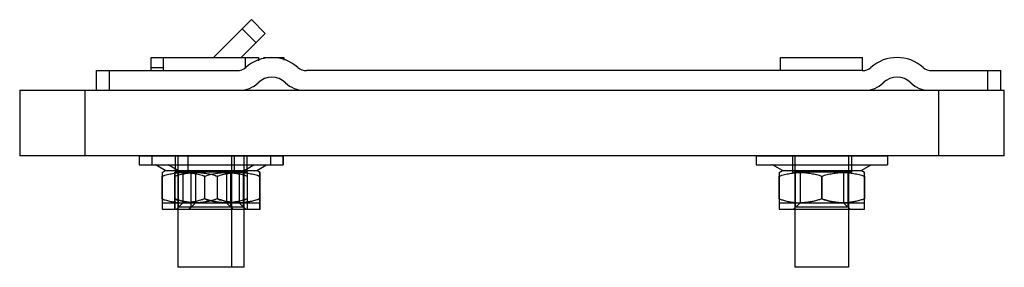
# Model space of a CAD drawing. Header units: millimetres. Extents: x 20 to 170, y 116 to 154.
import ezdxf

# ---------------------------------------------------------------- set-up
doc = ezdxf.new("R2010")
doc.units = ezdxf.units.MM
doc.header["$LTSCALE"] = 17.480185
doc.layers.get('0').update_dxf_attribs({"linetype": 'CONTINUOUS'})
doc.layers.add('INTFCLR_11511', color=7, linetype='CONTINUOUS')

msp = doc.modelspace()

# ---------------------------------------------------------------- linework, layer by layer
at = {"color": 7}
for p, q in [((49.65, 147.85), (55.43, 153.63)), ((57.55, 151.51), (55.43, 153.63)), ((53.89, 147.85), (57.55, 151.51)), ((56.14, 150.09), (54.02, 152.21)), ((40.15, 145.85), (40.15, 147.85)), ((40.15, 147.85), (56.5, 147.85)), ((42.04, 145.85), (42.04, 147.85)), ((54.54, 146.33), (54.54, 147.85)), ((56.5, 147.85), (56.5, 147.36)), ((57.35, 147.63), (57.35, 147.85)), ((57.35, 147.85), (60.35, 147.85)), ((60.35, 147.85), (60.35, 147.43)), ((136.04, 147.85), (148.54, 147.85)), ((136.04, 145.85), (136.04, 147.85)), ((148.54, 145.85), (148.54, 147.85)), ((31.79, 145.85), (31.79, 142.85)), ((31.79, 145.85), (53.25, 145.85)), ((33.79, 142.85), (33.79, 145.85)), ((40.15, 146.35), (42.04, 146.35)), ((148.5, 145.85), (63.83, 145.85)), ((159.08, 145.85), (169.59, 145.85)), ((167.59, 145.85), (167.59, 142.85)), ((169.59, 142.85), (169.59, 145.85)), ((20.13, 142.85), (20.13, 132.85)), ((20.13, 142.85), (170.13, 142.85)), ((30.13, 132.85), (30.13, 142.85)), ((160.13, 142.85), (160.13, 132.85)), ((170.13, 132.85), (170.13, 142.85)), ((170.13, 132.85), (20.13, 132.85)), ((44.2, 132.85), (44.2, 115.85)), ((52.38, 132.85), (52.38, 115.85)), ((54.34, 115.85), (54.34, 132.85)), ((138.2, 132.85), (138.2, 115.85)), ((146.38, 132.85), (146.38, 115.85)), ((54.34, 115.85), (44.2, 115.85)), ((146.38, 115.85), (138.2, 115.85))]:
    msp.add_line(p, q, dxfattribs=at)
for centre, radius, start, end in [((58.54, 141.85), 6, 48.5901, 131.4099), ((153.79, 141.85), 6, 48.5901, 131.4099), ((53.25, 147.85), 2, 269.974, 311.4244), ((63.83, 147.85), 2, 228.5756, 270.026), ((148.5, 147.85), 2, 269.974, 311.4244), ((159.08, 147.85), 2, 228.5756, 270.026), ((58.54, 141.85), 3, 45.5836, 134.4164), ((153.79, 141.85), 3, 45.5836, 134.4164), ((53.64, 146.85), 4, 269.9971, 314.4171), ((63.44, 146.85), 4, 225.5829, 270.0029), ((148.89, 146.85), 4, 269.9971, 314.4171), ((158.69, 146.85), 4, 225.5829, 270.0029)]:
    msp.add_arc(centre, radius, start, end, dxfattribs=at)
at = {"layer": 'INTFCLR_11511', "color": 7}
for p, q in [((38.32, 132.85), (38.32, 131.5)), ((38.32, 132.85), (60.25, 132.85)), ((40.24, 132.85), (40.24, 131.5)), ((40.25, 132.85), (40.25, 131.5)), ((43.82, 132.85), (43.82, 130.35)), ((45.74, 132.85), (45.74, 130.35)), ((45.75, 132.85), (45.75, 130.35)), ((52.82, 132.85), (52.82, 130.35)), ((54.74, 132.85), (54.74, 130.35)), ((54.75, 132.85), (54.75, 130.35)), ((58.32, 132.85), (58.32, 131.5)), ((60.24, 132.85), (60.24, 131.5)), ((60.25, 132.85), (60.25, 131.5)), ((132.34, 132.85), (152.34, 132.85)), ((132.34, 132.85), (132.34, 131.5)), ((137.84, 132.85), (137.84, 130.35)), ((146.84, 132.85), (146.84, 130.35)), ((152.34, 132.85), (152.34, 131.5)), ((38.32, 131.5), (60.25, 131.5)), ((42.32, 130.6), (40.82, 131.5)), ((41.82, 130.32), (42.32, 130.6)), ((42.32, 130.6), (56.25, 130.6)), ((44.24, 130.6), (42.74, 131.5)), ((44.25, 130.6), (42.75, 131.5)), ((43.74, 130.32), (44.24, 130.6)), ((43.75, 130.32), (44.25, 130.6)), ((54.32, 130.6), (55.82, 131.5)), ((54.82, 130.32), (54.32, 130.6)), ((56.24, 130.6), (57.74, 131.5)), ((56.74, 130.32), (56.24, 130.6)), ((56.25, 130.6), (57.75, 131.5)), ((56.75, 130.32), (56.25, 130.6)), ((132.34, 131.5), (152.34, 131.5)), ((136.34, 130.6), (134.84, 131.5)), ((135.84, 130.32), (136.34, 130.6)), ((136.34, 130.6), (148.34, 130.6)), ((148.34, 130.6), (149.84, 131.5)), ((148.84, 130.32), (148.34, 130.6)), ((41.82, 130.32), (41.82, 124.7)), ((41.83, 129.77), (41.82, 129.77)), ((41.83, 126.28), (41.83, 129.77)), ((43.74, 130.32), (43.74, 124.7)), ((43.75, 129.77), (43.74, 129.77)), ((43.75, 130.32), (43.75, 124.7)), ((43.75, 126.28), (43.75, 129.77)), ((43.76, 129.77), (43.75, 129.77)), ((43.76, 126.28), (43.76, 129.77)), ((43.82, 130.35), (44.32, 130.35)), ((44.32, 125.02), (44.32, 130.35)), ((54.25, 130.35), (44.32, 130.35)), ((45, 130.35), (45, 125.7)), ((46.24, 125.02), (46.24, 130.35)), ((46.25, 125.02), (46.25, 130.35)), ((46.92, 130.35), (46.92, 125.7)), ((46.93, 130.35), (46.93, 125.7)), ((48.31, 129.77), (48.31, 126.28)), ((48.32, 129.77), (48.31, 129.77)), ((48.31, 129.77), (48.32, 129.77)), ((48.33, 129.77), (48.32, 129.77)), ((48.32, 129.77), (48.33, 129.77)), ((48.33, 126.28), (48.33, 129.77)), ((50.23, 129.77), (50.23, 126.28)), ((50.24, 129.77), (50.23, 129.77)), ((50.23, 129.77), (50.24, 129.77)), ((50.24, 129.77), (50.24, 126.28)), ((50.25, 129.77), (50.24, 129.77)), ((50.24, 129.77), (50.25, 129.77)), ((50.25, 129.77), (50.24, 129.77)), ((50.24, 129.77), (50.25, 129.77)), ((50.25, 126.28), (50.25, 129.77)), ((50.26, 129.77), (50.25, 129.77)), ((50.25, 129.77), (50.26, 129.77)), ((50.26, 126.28), (50.26, 129.77)), ((51.64, 130.35), (51.64, 125.7)), ((52.32, 125.02), (52.32, 130.35)), ((53.56, 130.35), (53.56, 125.7)), ((53.58, 130.35), (53.58, 125.7)), ((54.24, 125.02), (54.24, 130.35)), ((54.25, 125.02), (54.25, 130.35)), ((54.75, 130.35), (54.25, 130.35)), ((54.81, 129.77), (54.81, 126.28)), ((54.82, 129.77), (54.81, 129.77)), ((54.82, 124.7), (54.82, 130.32)), ((56.73, 129.77), (56.73, 126.28)), ((56.74, 129.77), (56.73, 129.77)), ((56.74, 124.7), (56.74, 130.32)), ((56.74, 129.77), (56.74, 126.28)), ((56.75, 129.77), (56.74, 129.77)), ((56.75, 124.7), (56.75, 130.32)), ((135.84, 130.32), (135.84, 124.7)), ((135.84, 129.77), (135.84, 129.77)), ((135.84, 126.28), (135.84, 129.77)), ((137.84, 130.35), (138.34, 130.35)), ((146.34, 130.35), (138.34, 130.35)), ((138.34, 125.02), (138.34, 130.35)), ((139.01, 130.35), (139.01, 125.7)), ((142.33, 129.77), (142.33, 126.28)), ((142.34, 129.77), (142.33, 129.77)), ((142.33, 129.77), (142.34, 129.77)), ((142.34, 126.28), (142.34, 129.77)), ((142.34, 129.77), (142.34, 129.77)), ((142.34, 129.77), (142.34, 129.77)), ((145.66, 130.35), (145.66, 125.7)), ((146.84, 130.35), (146.34, 130.35)), ((146.34, 125.02), (146.34, 130.35)), ((148.84, 129.77), (148.83, 129.77)), ((148.83, 129.77), (148.83, 126.28)), ((148.84, 124.7), (148.84, 130.32)), ((41.82, 126.28), (41.83, 126.28)), ((43.74, 126.28), (43.75, 126.28)), ((43.75, 126.28), (43.76, 126.28)), ((48.33, 126.28), (48.31, 126.28)), ((50.26, 126.28), (50.23, 126.28)), ((54.82, 126.28), (54.81, 126.28)), ((56.74, 126.28), (56.73, 126.28)), ((56.75, 126.28), (56.74, 126.28)), ((135.84, 126.28), (135.84, 126.28)), ((142.34, 126.28), (142.33, 126.28)), ((148.83, 126.28), (148.84, 126.28)), ((41.82, 125.7), (56.75, 125.7)), ((41.82, 124.7), (56.75, 124.7)), ((45, 125.7), (44, 124.7)), ((54.25, 125.02), (44.32, 125.02)), ((46.92, 125.7), (45.92, 124.7)), ((46.93, 125.7), (45.93, 124.7)), ((47, 125.7), (46.99, 125.7)), ((51.64, 125.7), (52.64, 124.7)), ((53.56, 125.7), (54.56, 124.7)), ((53.58, 125.7), (54.58, 124.7)), ((135.84, 125.7), (148.84, 125.7)), ((135.84, 124.7), (148.84, 124.7)), ((139.01, 125.7), (138.01, 124.7)), ((146.34, 125.02), (138.34, 125.02)), ((145.66, 125.7), (146.66, 124.7))]:
    msp.add_line(p, q, dxfattribs=at)
for points, knots in [([(41.83, 129.77), (42.09, 129.85), (42.63, 130), (43.43, 130.18), (44.25, 130.29), (45.07, 130.33), (45.89, 130.29), (46.7, 130.18), (47.51, 130), (48.05, 129.85), (48.31, 129.77)], [0, 0, 0, 0, 0.126105, 0.251575, 0.376277, 0.500046, 0.623785, 0.748384, 0.873907, 1, 1, 1, 1]), ([(43.75, 129.77), (44.02, 129.85), (44.55, 130), (45.36, 130.18), (46.17, 130.29), (46.99, 130.33), (47.81, 130.29), (48.63, 130.18), (49.44, 130), (49.97, 129.85), (50.23, 129.77)], [0, 0, 0, 0, 0.126105, 0.251575, 0.376277, 0.500046, 0.623785, 0.748384, 0.873907, 1, 1, 1, 1]), ([(43.76, 129.77), (44.03, 129.85), (44.56, 130), (45.37, 130.18), (46.18, 130.29), (47, 130.33), (47.82, 130.29), (48.64, 130.18), (49.45, 130), (49.98, 129.85), (50.24, 129.77)], [0, 0, 0, 0, 0.126105, 0.251575, 0.376277, 0.500046, 0.623785, 0.748384, 0.873907, 1, 1, 1, 1]), ([(48.33, 129.77), (48.59, 129.85), (49.13, 130), (49.93, 130.18), (50.75, 130.29), (51.57, 130.33), (52.39, 130.29), (53.2, 130.18), (54.01, 130), (54.55, 129.85), (54.81, 129.77)], [0, 0, 0, 0, 0.126076, 0.251525, 0.376214, 0.499979, 0.623722, 0.748333, 0.873877, 1, 1, 1, 1]), ([(50.25, 129.77), (50.52, 129.85), (51.05, 130), (51.86, 130.18), (52.67, 130.29), (53.49, 130.33), (54.31, 130.29), (55.13, 130.18), (55.94, 130), (56.47, 129.85), (56.73, 129.77)], [0, 0, 0, 0, 0.126076, 0.251525, 0.376214, 0.499979, 0.623722, 0.748333, 0.873877, 1, 1, 1, 1]), ([(50.26, 129.77), (50.53, 129.85), (51.06, 130), (51.87, 130.18), (52.68, 130.29), (53.5, 130.33), (54.32, 130.29), (55.14, 130.18), (55.95, 130), (56.48, 129.85), (56.74, 129.77)], [0, 0, 0, 0, 0.126076, 0.251525, 0.376214, 0.499979, 0.623722, 0.748333, 0.873877, 1, 1, 1, 1]), ([(135.84, 129.77), (136.11, 129.85), (136.64, 130), (137.45, 130.18), (138.27, 130.29), (139.09, 130.33), (139.9, 130.29), (140.72, 130.18), (141.53, 130), (142.06, 129.85), (142.33, 129.77)], [0, 0, 0, 0, 0.126105, 0.251575, 0.376277, 0.500046, 0.623785, 0.748384, 0.873907, 1, 1, 1, 1]), ([(142.34, 129.77), (142.61, 129.85), (143.14, 130), (143.95, 130.18), (144.77, 130.29), (145.59, 130.33), (146.4, 130.29), (147.22, 130.18), (148.03, 130), (148.56, 129.85), (148.83, 129.77)], [0, 0, 0, 0, 0.126076, 0.251525, 0.376214, 0.499979, 0.623722, 0.748333, 0.873877, 1, 1, 1, 1]), ([(41.83, 126.28), (42.04, 126.2), (42.48, 126.07), (43.13, 125.91), (43.78, 125.79), (44.42, 125.71), (44.86, 125.7), (45.07, 125.7)], [0, 0, 0, 0, 0.206211, 0.409059, 0.608598, 0.805393, 1, 1, 1, 1]), ([(43.75, 126.28), (43.97, 126.2), (44.4, 126.07), (45.05, 125.91), (45.7, 125.79), (46.35, 125.71), (46.78, 125.7), (46.99, 125.7)], [0, 0, 0, 0, 0.206211, 0.409059, 0.608598, 0.805393, 1, 1, 1, 1]), ([(46.99, 125.7), (46.78, 125.7), (46.35, 125.72), (45.71, 125.79), (45.06, 125.91), (44.41, 126.07), (43.98, 126.2), (43.76, 126.28)], [0, 0, 0, 0, 0.191691, 0.389183, 0.589455, 0.793053, 1, 1, 1, 1]), ([(43.76, 126.28), (43.98, 126.2), (44.41, 126.07), (45.06, 125.91), (45.71, 125.79), (46.36, 125.71), (46.79, 125.7), (47, 125.7)], [0, 0, 0, 0, 0.206211, 0.409059, 0.608598, 0.805393, 1, 1, 1, 1]), ([(48.31, 126.28), (48.09, 126.2), (47.66, 126.07), (47.01, 125.91), (46.36, 125.79), (45.72, 125.71), (45.28, 125.7), (45.07, 125.7)], [0, 0, 0, 0, 0.206206, 0.409049, 0.608586, 0.805385, 1, 1, 1, 1]), ([(50.23, 126.28), (50.02, 126.2), (49.59, 126.07), (48.93, 125.91), (48.29, 125.79), (47.64, 125.71), (47.21, 125.7), (46.99, 125.7)], [0, 0, 0, 0, 0.206206, 0.409049, 0.608586, 0.805385, 1, 1, 1, 1]), ([(50.24, 126.28), (50.03, 126.2), (49.6, 126.07), (48.95, 125.91), (48.3, 125.79), (47.65, 125.71), (47.22, 125.7), (47, 125.7)], [0, 0, 0, 0, 0.206206, 0.409049, 0.608586, 0.805385, 1, 1, 1, 1]), ([(51.57, 125.7), (51.36, 125.7), (50.92, 125.71), (50.28, 125.79), (49.63, 125.91), (48.98, 126.07), (48.54, 126.2), (48.33, 126.28)], [0, 0, 0, 0, 0.194602, 0.391417, 0.590979, 0.793832, 1, 1, 1, 1]), ([(48.33, 126.28), (48.54, 126.2), (48.98, 126.07), (49.63, 125.91), (50.28, 125.79), (50.92, 125.71), (51.36, 125.7), (51.57, 125.7)], [0, 0, 0, 0, 0.206203, 0.409049, 0.608587, 0.805386, 1, 1, 1, 1]), ([(53.49, 125.7), (53.28, 125.7), (52.85, 125.71), (52.2, 125.79), (51.55, 125.91), (50.9, 126.07), (50.47, 126.2), (50.25, 126.28)], [0, 0, 0, 0, 0.194602, 0.391417, 0.590979, 0.793832, 1, 1, 1, 1]), ([(50.25, 126.28), (50.47, 126.2), (50.9, 126.07), (51.55, 125.91), (52.2, 125.79), (52.85, 125.71), (53.28, 125.7), (53.49, 125.7)], [0, 0, 0, 0, 0.206203, 0.409049, 0.608587, 0.805386, 1, 1, 1, 1]), ([(53.5, 125.7), (53.29, 125.7), (52.86, 125.71), (52.21, 125.79), (51.56, 125.91), (50.91, 126.07), (50.48, 126.2), (50.26, 126.28)], [0, 0, 0, 0, 0.194602, 0.391417, 0.590979, 0.793832, 1, 1, 1, 1]), ([(50.26, 126.28), (50.48, 126.2), (50.91, 126.07), (51.56, 125.91), (52.21, 125.79), (52.86, 125.71), (53.29, 125.7), (53.5, 125.7)], [0, 0, 0, 0, 0.206203, 0.409049, 0.608587, 0.805386, 1, 1, 1, 1]), ([(54.81, 126.28), (54.59, 126.2), (54.16, 126.07), (53.51, 125.91), (52.86, 125.79), (52.22, 125.71), (51.78, 125.7), (51.57, 125.7)], [0, 0, 0, 0, 0.206254, 0.40912, 0.608658, 0.805433, 1, 1, 1, 1]), ([(56.73, 126.28), (56.52, 126.2), (56.09, 126.07), (55.43, 125.91), (54.78, 125.79), (54.14, 125.71), (53.71, 125.7), (53.49, 125.7)], [0, 0, 0, 0, 0.206254, 0.40912, 0.608658, 0.805433, 1, 1, 1, 1]), ([(56.74, 126.28), (56.53, 126.2), (56.1, 126.07), (55.45, 125.91), (54.8, 125.79), (54.15, 125.71), (53.72, 125.7), (53.5, 125.7)], [0, 0, 0, 0, 0.206254, 0.40912, 0.608658, 0.805433, 1, 1, 1, 1]), ([(135.84, 126.28), (136.06, 126.2), (136.49, 126.07), (137.14, 125.91), (137.79, 125.79), (138.44, 125.71), (138.87, 125.7), (139.09, 125.7)], [0, 0, 0, 0, 0.206211, 0.409059, 0.608598, 0.805393, 1, 1, 1, 1]), ([(142.33, 126.28), (142.11, 126.2), (141.68, 126.07), (141.03, 125.91), (140.38, 125.79), (139.73, 125.71), (139.3, 125.7), (139.09, 125.7)], [0, 0, 0, 0, 0.206206, 0.409049, 0.608586, 0.805385, 1, 1, 1, 1]), ([(145.59, 125.7), (145.37, 125.7), (144.94, 125.71), (144.29, 125.79), (143.64, 125.91), (142.99, 126.07), (142.56, 126.2), (142.34, 126.28)], [0, 0, 0, 0, 0.194602, 0.391417, 0.590979, 0.793832, 1, 1, 1, 1]), ([(142.34, 126.28), (142.56, 126.2), (142.99, 126.07), (143.64, 125.91), (144.29, 125.79), (144.94, 125.71), (145.37, 125.7), (145.59, 125.7)], [0, 0, 0, 0, 0.206203, 0.409049, 0.608587, 0.805386, 1, 1, 1, 1]), ([(148.83, 126.28), (148.61, 126.2), (148.18, 126.07), (147.53, 125.91), (146.88, 125.79), (146.23, 125.71), (145.8, 125.7), (145.59, 125.7)], [0, 0, 0, 0, 0.206254, 0.40912, 0.608658, 0.805433, 1, 1, 1, 1])]:
    msp.add_open_spline(points, degree=3, knots=knots, dxfattribs=at)

doc.saveas('drawing.dxf')
